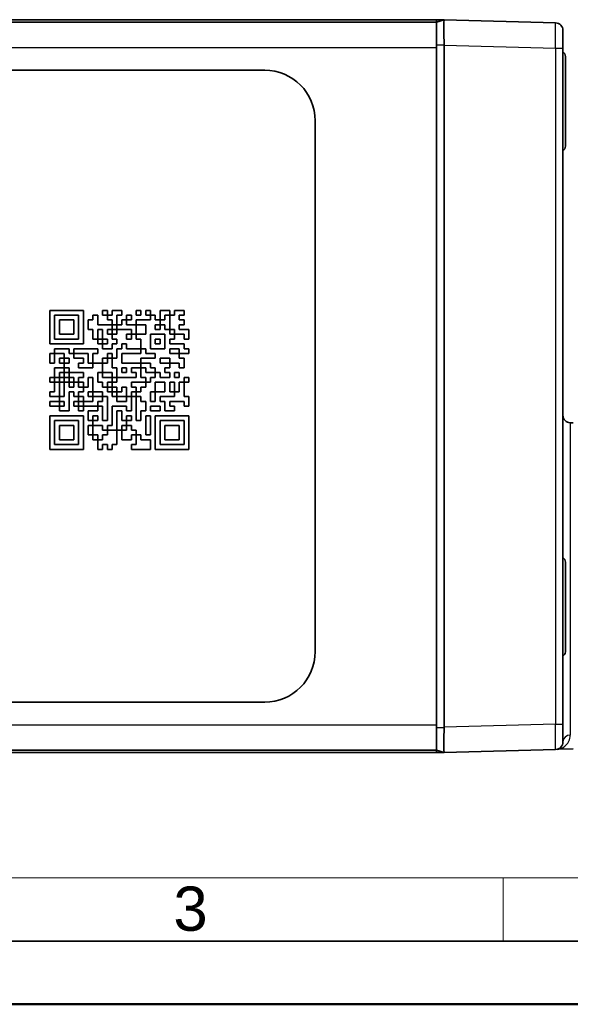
# Model space of a CAD drawing. Header units: millimetres. Extents: x 0 to 210, y 0 to 149.
# Tile 3 of 26: x 61 to 83, y 0 to 39. Entities that reach past the tile are written whole.
import ezdxf

# ---------------------------------------------------------------- set-up
doc = ezdxf.new("R2010")
doc.units = ezdxf.units.MM
doc.header["$LTSCALE"] = 0.5
doc.layers.get('0').update_dxf_attribs({"lineweight": 25})
for name, color, linetype, lineweight in [('001', 7, 'Continuous', 50), ('Sichtbar (ISO)', 7, 'Continuous', 35), ('Sichtbar schmal (ISO)', 7, 'Continuous', 25)]:
    doc.layers.add(name, color=color, linetype=linetype, lineweight=lineweight)
doc.layers.add('Symbole(DIN)', color=3, linetype='Continuous', lineweight=25, true_color=0x00ff00)
doc.styles.add('Aktuell-DIN', font='arial.ttf')

# ---------------------------------------------------------------- blocks, each defined once
blk = doc.blocks.new('Ränder Basler-A3')
at = {"layer": '001', "color": 7, "linetype": 'Continuous', "lineweight": 18}
for p, q in [((227, 10), (10, 10)), ((161, 10), (161, 5))]:
    blk.add_line(p, q, dxfattribs=at)
at = {"layer": '001', "color": 7, "linetype": 'Continuous', "lineweight": 35}
blk.add_line((415, 5), (5, 5), dxfattribs=at)
at = {"layer": '001'}
blk.add_line((420, 0), (0, 0), dxfattribs=at)
at = {"layer": 'Symbole(DIN)', "color": 250, "true_color": 0x3f3f3f, "insert": (134.893, 7.545), "char_height": 3.5, "attachment_point": 4, "style": 'Aktuell-DIN'}
blk.add_mtext('\\fArial|b0|i0;3', dxfattribs=at)

msp = doc.modelspace()

# ---------------------------------------------------------------- linework, layer by layer
at = {"layer": 'Sichtbar (ISO)'}
for p, q in [((42.96, 38.957), (77.86, 38.957)), ((43.31, 38.857), (77.86, 38.857)), ((77.86, 38.857), (77.86, 38.95)), ((77.86, 38.857), (78.16, 38.949)), ((77.86, 38.857), (77.86, 37.958)), ((82.568, 38.834), (78.16, 38.95)), ((78.16, 38.949), (78.16, 38.95)), ((82.86, 38.534), (82.86, 37.834)), ((77.86, 10.957), (77.86, 37.958)), ((78.16, 37.95), (78.16, 10.965)), ((82.86, 11.08), (82.86, 37.834)), ((82.96, 37.5), (82.96, 33.952)), ((50.06, 36.957), (71.06, 36.957)), ((73.06, 34.957), (73.06, 13.957)), ((62.56, 27.457), (63.888, 27.457)), ((62.56, 26.13), (62.56, 27.457)), ((63.888, 27.457), (63.888, 26.13)), ((64.647, 27.268), (64.647, 27.457)), ((64.647, 27.457), (64.836, 27.457)), ((64.836, 27.457), (64.836, 27.268)), ((65.026, 27.457), (65.405, 27.457)), ((65.026, 27.268), (65.026, 27.457)), ((65.405, 27.457), (65.405, 27.268)), ((65.974, 27.268), (65.974, 27.457)), ((65.974, 27.457), (66.164, 27.457)), ((66.164, 27.457), (66.164, 27.268)), ((66.353, 27.268), (66.353, 27.457)), ((66.353, 27.457), (66.543, 27.457)), ((66.543, 27.457), (66.543, 27.268)), ((66.922, 27.457), (67.302, 27.457)), ((66.922, 27.078), (66.922, 27.457)), ((67.302, 27.457), (67.302, 27.268)), ((67.491, 27.457), (67.871, 27.457)), ((67.491, 27.268), (67.491, 27.457)), ((67.871, 27.457), (67.871, 27.268)), ((63.698, 27.268), (62.75, 27.268)), ((62.75, 27.268), (62.75, 26.319)), ((62.94, 26.509), (62.94, 27.078)), ((62.94, 27.078), (63.509, 27.078)), ((63.509, 27.078), (63.509, 26.509)), ((63.698, 26.319), (63.698, 27.268)), ((64.078, 26.699), (64.078, 27.078)), ((64.078, 27.078), (64.267, 27.078)), ((64.267, 27.268), (64.457, 27.268)), ((64.267, 27.078), (64.267, 27.268)), ((64.457, 27.268), (64.457, 26.888)), ((64.457, 26.888), (65.026, 26.888)), ((64.836, 27.268), (64.647, 27.268)), ((64.836, 27.078), (64.836, 27.268)), ((64.836, 27.268), (65.026, 27.268)), ((65.026, 27.078), (64.836, 27.078)), ((65.026, 26.888), (65.026, 27.078)), ((65.215, 26.888), (65.026, 26.888)), ((65.026, 26.888), (65.026, 26.699)), ((65.405, 27.268), (65.215, 27.268)), ((65.215, 27.268), (65.215, 26.888)), ((65.215, 26.699), (65.215, 26.888)), ((65.215, 26.888), (65.405, 26.888)), ((65.405, 27.078), (65.595, 27.078)), ((65.405, 26.888), (65.405, 27.078)), ((65.595, 27.078), (65.595, 27.268)), ((65.595, 27.268), (65.784, 27.268)), ((65.784, 27.078), (65.595, 27.078)), ((65.595, 27.078), (65.595, 26.888)), ((65.595, 26.888), (65.974, 26.888)), ((65.784, 27.268), (65.784, 27.078)), ((66.164, 27.268), (65.974, 27.268)), ((65.974, 27.078), (66.543, 27.078)), ((65.974, 26.888), (65.974, 27.078)), ((66.353, 26.888), (65.974, 26.888)), ((65.974, 26.888), (65.974, 26.509)), ((66.543, 27.268), (66.353, 27.268)), ((66.353, 26.509), (66.353, 26.888)), ((66.543, 27.268), (66.733, 27.268)), ((66.543, 27.078), (66.543, 27.268)), ((66.733, 27.268), (66.733, 27.078)), ((66.733, 27.078), (66.922, 27.078)), ((66.922, 26.888), (66.733, 26.888)), ((66.733, 26.888), (66.733, 26.699)), ((66.922, 27.078), (66.922, 26.888)), ((67.112, 27.078), (66.922, 27.078)), ((66.922, 26.699), (66.922, 26.888)), ((66.922, 26.888), (67.112, 26.888)), ((67.302, 27.268), (67.112, 27.268)), ((67.112, 27.268), (67.112, 27.078)), ((67.112, 26.888), (67.112, 26.699)), ((67.302, 26.699), (67.302, 27.268)), ((67.302, 27.268), (67.491, 27.268)), ((67.871, 27.268), (67.681, 27.268)), ((67.681, 27.268), (67.681, 27.078)), ((67.681, 27.078), (67.871, 27.078)), ((67.871, 26.888), (67.681, 26.888)), ((67.681, 26.888), (67.681, 26.699)), ((67.871, 27.078), (67.871, 26.888)), ((63.509, 26.509), (62.94, 26.509)), ((64.267, 26.699), (64.078, 26.699)), ((64.267, 26.319), (64.267, 26.699)), ((64.647, 26.699), (64.457, 26.699)), ((64.457, 26.699), (64.457, 26.319)), ((64.647, 26.319), (64.647, 26.699)), ((65.026, 26.699), (64.836, 26.699)), ((64.836, 26.699), (64.836, 26.509)), ((64.836, 26.509), (65.026, 26.509)), ((65.026, 26.699), (65.215, 26.699)), ((65.026, 26.509), (65.026, 26.699)), ((65.215, 26.509), (65.026, 26.509)), ((65.026, 26.509), (65.026, 26.319)), ((65.784, 26.699), (65.215, 26.699)), ((65.215, 26.699), (65.215, 26.509)), ((65.595, 26.319), (65.595, 26.509)), ((65.595, 26.509), (65.784, 26.509)), ((65.784, 26.509), (65.784, 26.699)), ((65.974, 26.509), (65.784, 26.509)), ((65.784, 26.509), (65.784, 26.319)), ((65.974, 26.509), (66.353, 26.509)), ((65.974, 26.319), (65.974, 26.509)), ((66.543, 26.509), (66.543, 25.94)), ((67.112, 26.509), (66.543, 26.509)), ((66.733, 26.699), (66.922, 26.699)), ((67.112, 26.699), (67.302, 26.699)), ((67.112, 25.94), (67.112, 26.509)), ((67.491, 26.699), (67.302, 26.699)), ((67.302, 26.699), (67.302, 26.509)), ((67.302, 26.509), (67.491, 26.509)), ((67.491, 26.509), (67.491, 26.699)), ((67.871, 26.509), (67.491, 26.509)), ((67.491, 26.509), (67.491, 26.319)), ((67.681, 26.699), (68.06, 26.699)), ((67.871, 26.319), (67.871, 26.509)), ((68.06, 26.699), (68.06, 26.319)), ((63.888, 26.13), (62.56, 26.13)), ((62.75, 26.319), (63.698, 26.319)), ((64.457, 26.319), (64.267, 26.319)), ((64.457, 26.319), (64.647, 26.319)), ((64.457, 26.13), (64.457, 26.319)), ((64.647, 26.13), (64.457, 26.13)), ((64.647, 26.319), (64.647, 26.13)), ((64.836, 26.319), (64.647, 26.319)), ((64.647, 26.13), (64.836, 26.13)), ((64.647, 25.94), (64.647, 26.13)), ((64.836, 26.13), (64.836, 26.319)), ((65.026, 26.319), (65.215, 26.319)), ((65.215, 26.13), (65.026, 26.13)), ((65.026, 26.13), (65.026, 25.94)), ((65.215, 26.319), (65.215, 26.13)), ((65.405, 26.13), (65.595, 26.13)), ((65.405, 25.94), (65.405, 26.13)), ((65.784, 26.319), (65.595, 26.319)), ((65.595, 26.13), (65.595, 25.94)), ((66.164, 26.319), (65.974, 26.319)), ((66.164, 25.94), (66.164, 26.319)), ((66.733, 26.13), (66.733, 26.319)), ((66.733, 26.319), (66.922, 26.319)), ((66.922, 26.13), (66.733, 26.13)), ((66.922, 26.319), (66.922, 26.13)), ((67.491, 26.319), (67.302, 26.319)), ((67.302, 26.319), (67.302, 26.13)), ((67.302, 26.13), (67.871, 26.13)), ((68.06, 26.319), (67.871, 26.319)), ((67.871, 26.13), (67.871, 25.94)), ((62.56, 25.371), (62.56, 25.75)), ((62.56, 25.75), (62.75, 25.75)), ((62.75, 25.75), (62.75, 25.94)), ((62.75, 25.94), (63.319, 25.94)), ((63.129, 25.75), (62.75, 25.75)), ((62.75, 25.75), (62.75, 25.371)), ((63.129, 25.561), (63.129, 25.75)), ((63.319, 25.94), (63.319, 25.75)), ((63.319, 25.75), (63.509, 25.75)), ((63.509, 25.75), (63.509, 25.94)), ((63.509, 25.94), (64.457, 25.94)), ((64.078, 25.75), (63.509, 25.75)), ((63.509, 25.75), (63.509, 25.561)), ((64.078, 25.371), (64.078, 25.75)), ((64.457, 25.75), (64.267, 25.75)), ((64.267, 25.75), (64.267, 25.371)), ((64.457, 25.94), (64.457, 25.75)), ((65.026, 25.94), (64.647, 25.94)), ((64.836, 25.561), (64.836, 25.75)), ((64.836, 25.75), (65.026, 25.75)), ((65.026, 25.75), (65.026, 25.561)), ((65.215, 25.94), (65.405, 25.94)), ((65.215, 25.561), (65.215, 25.94)), ((66.164, 25.75), (65.405, 25.75)), ((65.405, 25.75), (65.405, 25.371)), ((65.595, 25.94), (66.164, 25.94)), ((66.353, 25.94), (66.164, 25.94)), ((66.164, 25.94), (66.164, 25.75)), ((66.353, 25.75), (66.353, 25.94)), ((66.733, 25.75), (66.353, 25.75)), ((66.543, 25.94), (67.112, 25.94)), ((66.733, 25.561), (66.733, 25.75)), ((67.681, 25.94), (67.302, 25.94)), ((67.302, 25.94), (67.302, 25.75)), ((67.302, 25.75), (67.681, 25.75)), ((67.681, 25.75), (67.681, 25.94)), ((68.06, 25.75), (67.681, 25.75)), ((67.681, 25.75), (67.681, 25.561)), ((67.871, 25.94), (68.06, 25.94)), ((68.06, 25.94), (68.06, 25.75)), ((62.75, 25.371), (62.56, 25.371)), ((62.94, 25.371), (62.94, 25.561)), ((62.94, 25.561), (63.129, 25.561)), ((63.129, 25.371), (62.94, 25.371)), ((63.319, 25.561), (63.129, 25.561)), ((63.129, 25.561), (63.129, 25.371)), ((63.129, 25.371), (63.319, 25.371)), ((63.129, 25.182), (63.129, 25.371)), ((63.319, 25.371), (63.319, 25.561)), ((63.509, 25.561), (63.888, 25.561)), ((63.888, 25.371), (63.698, 25.371)), ((63.698, 25.371), (63.698, 25.182)), ((63.888, 25.561), (63.888, 25.371)), ((64.267, 25.371), (64.078, 25.371)), ((64.267, 25.182), (64.267, 25.371)), ((64.267, 25.371), (64.647, 25.371)), ((64.647, 25.371), (64.647, 25.561)), ((64.647, 25.561), (64.836, 25.561)), ((64.836, 25.371), (64.647, 25.371)), ((64.647, 25.371), (64.647, 24.992)), ((65.026, 25.561), (64.836, 25.561)), ((64.836, 25.561), (64.836, 25.371)), ((65.026, 25.182), (65.026, 25.561)), ((65.026, 25.561), (65.215, 25.561)), ((65.405, 25.371), (66.164, 25.371)), ((66.164, 25.561), (66.733, 25.561)), ((66.164, 25.371), (66.164, 25.561)), ((66.543, 25.371), (66.164, 25.371)), ((66.164, 25.371), (66.164, 25.182)), ((66.543, 25.182), (66.543, 25.371)), ((67.302, 25.561), (66.922, 25.561)), ((66.922, 25.561), (66.922, 25.371)), ((66.922, 25.371), (67.302, 25.371)), ((67.302, 25.371), (67.302, 25.561)), ((67.681, 25.371), (67.302, 25.371)), ((67.302, 25.371), (67.302, 25.182)), ((67.681, 25.561), (67.871, 25.561)), ((67.681, 25.182), (67.681, 25.371)), ((67.871, 25.561), (67.871, 25.182)), ((62.75, 24.802), (62.75, 25.182)), ((62.75, 25.182), (63.129, 25.182)), ((63.129, 24.992), (62.94, 24.992)), ((62.94, 24.992), (62.94, 24.802)), ((63.129, 25.182), (63.129, 24.992)), ((63.319, 25.182), (63.129, 25.182)), ((63.129, 24.802), (63.129, 24.992)), ((63.129, 24.992), (63.319, 24.992)), ((63.319, 24.992), (63.319, 25.182)), ((63.319, 24.992), (63.319, 24.802)), ((63.888, 24.992), (63.319, 24.992)), ((63.698, 25.182), (64.267, 25.182)), ((63.888, 24.802), (63.888, 24.992)), ((64.647, 24.992), (64.457, 24.992)), ((64.457, 24.992), (64.457, 24.613)), ((64.647, 24.992), (65.026, 24.992)), ((64.647, 24.802), (64.647, 24.992)), ((65.215, 25.182), (65.026, 25.182)), ((65.026, 24.992), (65.026, 24.802)), ((65.215, 24.802), (65.215, 25.182)), ((65.405, 25.182), (65.405, 24.992)), ((65.595, 25.182), (65.405, 25.182)), ((65.405, 24.992), (65.595, 24.992)), ((65.595, 24.992), (65.595, 25.182)), ((66.164, 25.182), (65.784, 25.182)), ((65.784, 25.182), (65.784, 24.992)), ((65.784, 24.992), (65.974, 24.992)), ((65.974, 24.992), (65.974, 24.802)), ((66.164, 25.182), (66.353, 25.182)), ((66.164, 24.802), (66.164, 25.182)), ((66.353, 25.182), (66.353, 24.992)), ((66.353, 24.992), (66.733, 24.992)), ((66.733, 25.182), (66.543, 25.182)), ((66.733, 24.992), (66.733, 25.182)), ((66.922, 24.992), (66.733, 24.992)), ((66.733, 24.992), (66.733, 24.802)), ((66.922, 24.802), (66.922, 24.992)), ((67.302, 25.182), (67.112, 25.182)), ((67.112, 25.182), (67.112, 24.992)), ((67.112, 24.992), (67.302, 24.992)), ((67.302, 24.992), (67.302, 24.802)), ((67.491, 24.802), (67.491, 24.992)), ((67.491, 24.992), (67.681, 24.992)), ((67.871, 25.182), (67.681, 25.182)), ((67.681, 24.992), (67.681, 24.802)), ((62.56, 24.613), (62.56, 24.802)), ((62.56, 24.802), (62.75, 24.802)), ((62.75, 24.613), (62.56, 24.613)), ((62.94, 24.802), (62.75, 24.802)), ((62.75, 24.802), (62.75, 24.613)), ((62.75, 24.613), (62.94, 24.613)), ((62.75, 24.233), (62.75, 24.613)), ((62.94, 24.802), (63.129, 24.802)), ((62.94, 24.613), (62.94, 24.802)), ((63.129, 24.613), (62.94, 24.613)), ((62.94, 24.613), (62.94, 24.044)), ((63.319, 24.802), (63.129, 24.802)), ((63.129, 24.802), (63.129, 24.613)), ((63.129, 24.613), (63.319, 24.613)), ((63.129, 24.044), (63.129, 24.613)), ((63.319, 24.613), (63.319, 24.802)), ((63.319, 24.802), (63.509, 24.802)), ((63.509, 24.613), (63.319, 24.613)), ((63.319, 24.613), (63.319, 24.423)), ((63.509, 24.802), (63.509, 24.613)), ((63.509, 24.423), (63.509, 24.613)), ((63.509, 24.613), (63.698, 24.613)), ((63.698, 24.613), (63.698, 24.802)), ((63.698, 24.802), (63.888, 24.802)), ((63.698, 24.613), (63.698, 24.423)), ((63.888, 24.613), (63.698, 24.613)), ((63.888, 24.423), (63.888, 24.613)), ((64.267, 24.802), (64.078, 24.802)), ((64.078, 24.802), (64.078, 24.423)), ((64.267, 24.233), (64.267, 24.802)), ((64.457, 24.613), (64.647, 24.613)), ((65.026, 24.802), (64.647, 24.802)), ((64.647, 24.613), (64.647, 24.423)), ((64.836, 24.423), (64.836, 24.613)), ((64.836, 24.613), (65.026, 24.613)), ((65.026, 24.613), (65.026, 24.802)), ((65.026, 24.802), (65.215, 24.802)), ((65.215, 24.613), (65.026, 24.613)), ((65.026, 24.613), (65.026, 24.423)), ((65.974, 24.802), (65.215, 24.802)), ((65.215, 24.802), (65.215, 24.613)), ((65.784, 24.613), (66.353, 24.613)), ((65.784, 24.423), (65.784, 24.613)), ((66.353, 24.802), (66.164, 24.802)), ((66.353, 24.613), (66.353, 24.802)), ((66.543, 24.613), (66.353, 24.613)), ((66.353, 24.613), (66.353, 24.423)), ((66.733, 24.802), (66.543, 24.802)), ((66.543, 24.802), (66.543, 24.613)), ((66.733, 24.613), (67.112, 24.613)), ((66.733, 24.233), (66.733, 24.613)), ((67.302, 24.802), (66.922, 24.802)), ((67.112, 24.613), (67.112, 24.233)), ((67.302, 24.233), (67.302, 24.613)), ((67.302, 24.613), (67.491, 24.613)), ((67.681, 24.802), (67.491, 24.802)), ((67.491, 24.613), (67.491, 24.233)), ((67.681, 24.613), (67.871, 24.613)), ((67.681, 24.233), (67.681, 24.613)), ((67.871, 24.613), (67.871, 24.802)), ((67.871, 24.802), (68.06, 24.802)), ((67.871, 24.613), (67.871, 24.044)), ((68.06, 24.613), (67.871, 24.613)), ((68.06, 24.802), (68.06, 24.613)), ((62.56, 24.044), (62.56, 24.233)), ((62.56, 24.233), (62.75, 24.233)), ((63.319, 24.423), (63.509, 24.423)), ((63.319, 24.233), (63.319, 23.475)), ((63.509, 24.233), (63.319, 24.233)), ((63.509, 24.044), (63.509, 24.233)), ((63.698, 24.423), (63.888, 24.423)), ((63.888, 24.233), (63.698, 24.233)), ((63.698, 24.233), (63.698, 24.044)), ((63.888, 24.423), (63.888, 24.233)), ((64.078, 24.423), (63.888, 24.423)), ((64.078, 24.044), (64.078, 24.233)), ((64.078, 24.233), (64.267, 24.233)), ((64.647, 24.233), (64.267, 24.233)), ((64.267, 24.233), (64.267, 24.044)), ((64.647, 24.423), (64.836, 24.423)), ((64.647, 24.044), (64.647, 24.233)), ((65.026, 24.423), (64.836, 24.423)), ((64.836, 24.423), (64.836, 24.233)), ((64.836, 24.233), (65.026, 24.233)), ((65.026, 24.233), (65.026, 24.423)), ((65.026, 24.423), (65.215, 24.423)), ((65.215, 24.233), (65.026, 24.233)), ((65.026, 24.233), (65.026, 24.044)), ((65.215, 24.423), (65.215, 24.233)), ((65.215, 24.044), (65.215, 24.233)), ((65.215, 24.233), (65.405, 24.233)), ((65.405, 24.423), (65.595, 24.423)), ((65.405, 24.233), (65.405, 24.423)), ((65.595, 24.423), (65.595, 24.044)), ((65.974, 24.423), (65.784, 24.423)), ((65.784, 24.044), (65.784, 24.233)), ((65.784, 24.233), (65.974, 24.233)), ((65.974, 24.233), (65.974, 24.423)), ((66.164, 24.233), (65.974, 24.233)), ((65.974, 24.233), (65.974, 24.044)), ((66.353, 24.423), (66.164, 24.423)), ((66.164, 24.423), (66.164, 24.233)), ((66.543, 23.854), (66.543, 24.233)), ((66.543, 24.233), (66.733, 24.233)), ((67.112, 24.233), (66.733, 24.233)), ((66.733, 24.233), (66.733, 23.854)), ((67.491, 24.233), (67.302, 24.233)), ((67.491, 24.233), (67.681, 24.233)), ((67.491, 24.044), (67.491, 24.233)), ((62.94, 24.044), (62.56, 24.044)), ((62.56, 23.854), (62.94, 23.854)), ((62.56, 23.664), (62.56, 23.854)), ((62.94, 24.044), (63.129, 24.044)), ((62.94, 23.854), (62.94, 24.044)), ((63.129, 23.854), (62.94, 23.854)), ((62.94, 23.854), (62.94, 23.664)), ((63.129, 23.664), (63.129, 23.854)), ((63.698, 24.044), (63.509, 24.044)), ((63.509, 23.664), (63.509, 23.854)), ((63.509, 23.854), (63.698, 23.854)), ((63.698, 23.854), (63.698, 24.044)), ((63.698, 24.044), (63.888, 24.044)), ((63.888, 23.854), (63.698, 23.854)), ((63.698, 23.854), (63.698, 23.664)), ((63.888, 24.044), (63.888, 23.854)), ((63.888, 23.664), (63.888, 23.854)), ((63.888, 23.854), (64.267, 23.854)), ((64.267, 24.044), (64.078, 24.044)), ((64.267, 24.044), (64.647, 24.044)), ((64.267, 23.854), (64.267, 24.044)), ((64.647, 23.854), (64.457, 23.854)), ((64.457, 23.854), (64.457, 23.664)), ((64.647, 24.044), (64.647, 23.854)), ((64.836, 24.044), (64.647, 24.044)), ((64.836, 23.095), (64.836, 24.044)), ((65.026, 24.044), (65.215, 24.044)), ((65.595, 24.044), (65.215, 24.044)), ((65.215, 24.044), (65.215, 23.854)), ((65.215, 23.854), (65.595, 23.854)), ((65.595, 23.854), (65.595, 24.044)), ((65.595, 24.044), (65.784, 24.044)), ((65.974, 24.044), (65.784, 24.044)), ((65.784, 24.044), (65.784, 23.475)), ((65.974, 23.095), (65.974, 24.044)), ((65.974, 24.044), (66.164, 24.044)), ((66.164, 24.044), (66.164, 23.854)), ((66.164, 23.854), (66.353, 23.854)), ((66.353, 23.854), (66.353, 23.475)), ((66.733, 23.854), (66.543, 23.854)), ((66.922, 24.044), (67.491, 24.044)), ((66.922, 23.854), (66.922, 24.044)), ((67.112, 23.854), (66.922, 23.854)), ((67.112, 23.475), (67.112, 23.854)), ((67.871, 23.854), (67.302, 23.854)), ((67.302, 23.854), (67.302, 23.664)), ((67.871, 24.044), (68.06, 24.044)), ((67.871, 23.664), (67.871, 23.854)), ((68.06, 24.044), (68.06, 23.664)), ((62.94, 23.664), (62.56, 23.664)), ((62.94, 23.664), (63.129, 23.664)), ((62.94, 23.475), (62.94, 23.664)), ((63.319, 23.475), (62.94, 23.475)), ((63.698, 23.664), (63.509, 23.664)), ((63.698, 23.664), (63.888, 23.664)), ((63.698, 23.475), (63.698, 23.664)), ((63.888, 23.475), (63.698, 23.475)), ((64.457, 23.664), (63.888, 23.664)), ((63.888, 23.664), (63.888, 23.475)), ((64.078, 23.095), (64.078, 23.475)), ((64.078, 23.475), (64.457, 23.475)), ((64.457, 23.475), (64.457, 23.664)), ((64.457, 23.664), (64.647, 23.664)), ((64.647, 23.664), (64.647, 23.095)), ((65.595, 23.664), (65.026, 23.664)), ((65.026, 23.664), (65.026, 22.906)), ((65.215, 22.716), (65.215, 23.475)), ((65.215, 23.475), (65.405, 23.475)), ((65.405, 23.475), (65.405, 23.095)), ((65.595, 23.475), (65.595, 23.664)), ((65.784, 23.475), (65.595, 23.475)), ((66.353, 23.475), (66.164, 23.475)), ((66.164, 23.475), (66.164, 23.095)), ((66.543, 23.664), (66.922, 23.664)), ((66.543, 23.475), (66.543, 23.664)), ((66.922, 23.475), (66.543, 23.475)), ((66.922, 23.664), (66.922, 23.475)), ((67.491, 23.475), (67.112, 23.475)), ((67.302, 23.664), (67.491, 23.664)), ((67.491, 23.664), (67.491, 23.475)), ((68.06, 23.664), (67.871, 23.664)), ((62.56, 23.285), (63.888, 23.285)), ((62.56, 21.957), (62.56, 23.285)), ((63.698, 23.095), (62.75, 23.095)), ((62.75, 23.095), (62.75, 22.147)), ((63.698, 22.147), (63.698, 23.095)), ((63.888, 23.285), (63.888, 21.957)), ((64.267, 23.095), (64.078, 23.095)), ((64.267, 23.285), (64.267, 23.095)), ((64.457, 23.285), (64.267, 23.285)), ((64.267, 22.906), (64.267, 23.095)), ((64.267, 23.095), (64.457, 23.095)), ((64.457, 23.095), (64.457, 23.285)), ((64.647, 23.095), (64.836, 23.095)), ((65.405, 23.095), (65.595, 23.095)), ((65.595, 23.095), (65.595, 23.285)), ((65.595, 23.285), (65.784, 23.285)), ((65.784, 23.095), (65.595, 23.095)), ((65.595, 23.095), (65.595, 22.906)), ((65.784, 23.285), (65.784, 23.095)), ((66.164, 23.095), (65.974, 23.095)), ((66.353, 22.526), (66.353, 23.285)), ((66.353, 23.285), (66.543, 23.285)), ((66.543, 23.285), (66.543, 22.526)), ((66.733, 23.285), (68.06, 23.285)), ((66.733, 21.957), (66.733, 23.285)), ((66.922, 23.095), (66.922, 22.147)), ((67.871, 23.095), (66.922, 23.095)), ((67.871, 22.147), (67.871, 23.095)), ((68.06, 23.285), (68.06, 21.957)), ((83.266, 23.007), (83.152, 23.01)), ((62.94, 22.337), (62.94, 22.906)), ((62.94, 22.906), (63.509, 22.906)), ((63.509, 22.906), (63.509, 22.337)), ((64.078, 22.526), (64.078, 22.906)), ((64.078, 22.906), (64.267, 22.906)), ((64.647, 22.906), (64.267, 22.906)), ((64.267, 22.906), (64.267, 22.526)), ((64.647, 22.716), (64.647, 22.906)), ((64.836, 22.716), (64.647, 22.716)), ((65.026, 22.906), (64.836, 22.906)), ((64.836, 22.906), (64.836, 22.716)), ((64.836, 22.716), (65.215, 22.716)), ((64.836, 22.526), (64.836, 22.716)), ((65.405, 22.716), (65.215, 22.716)), ((65.215, 22.716), (65.215, 22.147)), ((65.405, 22.906), (65.405, 22.716)), ((65.595, 22.906), (65.405, 22.906)), ((65.405, 22.716), (65.595, 22.716)), ((65.405, 22.337), (65.405, 22.716)), ((65.595, 22.716), (65.595, 22.906)), ((65.595, 22.906), (65.784, 22.906)), ((65.784, 22.906), (65.784, 22.716)), ((65.784, 22.716), (65.974, 22.716)), ((65.974, 22.716), (65.974, 22.526)), ((67.112, 22.337), (67.112, 22.906)), ((67.112, 22.906), (67.681, 22.906)), ((67.681, 22.906), (67.681, 22.337)), ((63.509, 22.337), (62.94, 22.337)), ((64.267, 22.526), (64.078, 22.526)), ((64.267, 22.526), (64.457, 22.526)), ((64.267, 22.337), (64.267, 22.526)), ((64.457, 22.337), (64.267, 22.337)), ((64.457, 22.526), (64.457, 22.337)), ((64.457, 21.957), (64.457, 22.337)), ((64.457, 22.337), (64.647, 22.337)), ((64.647, 22.526), (64.836, 22.526)), ((64.647, 22.337), (64.647, 22.526)), ((65.784, 22.337), (65.405, 22.337)), ((65.974, 22.526), (65.784, 22.526)), ((65.784, 22.526), (65.784, 22.337)), ((65.974, 22.526), (66.164, 22.526)), ((65.974, 22.147), (65.974, 22.526)), ((66.164, 22.526), (66.164, 22.337)), ((66.164, 22.337), (66.543, 22.337)), ((66.543, 22.526), (66.353, 22.526)), ((66.543, 22.337), (66.543, 21.957)), ((67.681, 22.337), (67.112, 22.337)), ((63.888, 21.957), (62.56, 21.957)), ((62.75, 22.147), (63.698, 22.147)), ((64.647, 21.957), (64.457, 21.957)), ((64.836, 22.147), (64.647, 22.147)), ((64.647, 22.147), (64.647, 21.957)), ((64.836, 21.957), (64.836, 22.147)), ((65.026, 21.957), (64.836, 21.957)), ((65.215, 22.147), (65.026, 22.147)), ((65.026, 22.147), (65.026, 21.957)), ((65.784, 21.957), (65.784, 22.147)), ((65.784, 22.147), (65.974, 22.147)), ((66.543, 21.957), (65.784, 21.957)), ((68.06, 21.957), (66.733, 21.957)), ((66.922, 22.147), (67.871, 22.147)), ((82.96, 17.5), (82.96, 13.952)), ((71.06, 11.957), (50.06, 11.957)), ((77.86, 10.957), (77.86, 10.057)), ((82.86, 11.08), (82.86, 10.381)), ((43.31, 10.057), (77.86, 10.057)), ((77.86, 9.965), (77.86, 10.057)), ((77.86, 10.057), (78.16, 9.965)), ((78.16, 9.965), (82.568, 10.081)), ((78.16, 9.965), (78.16, 9.965)), ((83.266, 10.108), (82.672, 10.092))]:
    msp.add_line(p, q, dxfattribs=at)
for centre, radius, start, end in [((82.56, 38.534), 0.3, 0, 88.5), ((82.76, 37.5), 0.2, 0, 60), ((71.06, 34.957), 2, 0, 90), ((82.76, 33.952), 0.2, 300, 0), ((83.16, 23.31), 0.3, 180, 268.5), ((82.76, 17.5), 0.2, 0, 60), ((71.06, 13.957), 2, 270, 0), ((82.76, 13.952), 0.2, 300, 0), ((82.56, 10.381), 0.3, 271.5, 0), ((82.68, 9.793), 0.3, 91.5, 101.4735)]:
    msp.add_arc(centre, radius, start, end, dxfattribs=at)
for centre, major_axis, start_param, end_param in [((75.16, 38.028), (3, -0.088), 0.009728, 0.017719), ((75.16, 10.887), (3, 0.088), 6.265466, 6.273457)]:
    msp.add_ellipse(centre, major_axis=major_axis, ratio=0.33316, start_param=start_param, end_param=end_param, dxfattribs=at)
for points in [[(77.86, 38.95), (77.86, 38.955), (77.86, 38.957), (77.86, 38.957)], [(42.96, 9.957), (54.594, 9.957), (66.227, 9.957), (77.86, 9.957)], [(77.86, 9.957), (77.86, 9.957), (77.86, 9.96), (77.86, 9.965)]]:
    msp.add_open_spline(points, degree=3, dxfattribs=at)
for points in [[(78.16, 38.95), (78.16, 38.95), (77.86, 38.95)], [(77.86, 9.965), (78.16, 9.965), (78.16, 9.965)]]:
    msp.add_rational_spline(points, [1, 1.00229920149, 1], degree=2, dxfattribs=at)
for points in [[(78.16, 38.949), (78.157, 38.949), (78.155, 38.923), (78.152, 38.821), (78.151, 38.745), (78.151, 38.569), (78.152, 38.458), (78.155, 38.214), (78.157, 38.082), (78.16, 37.958)], [(78.16, 10.957), (78.157, 10.833), (78.155, 10.7), (78.152, 10.457), (78.151, 10.346), (78.151, 10.17), (78.152, 10.094), (78.155, 9.992), (78.157, 9.966), (78.16, 9.965)]]:
    msp.add_open_spline(points, degree=3, knots=[-0.149078, -0.149078, -0.149078, -0.149078, -0.1118085, -0.1118085, -0.074539, -0.074539, -0.0372695, -0.0372695, 0, 0, 0, 0], dxfattribs=at)
at = {"layer": 'Sichtbar schmal (ISO)'}
for p, q in [((43.265, 37.857), (77.86, 37.857)), ((77.86, 37.958), (78.16, 37.958)), ((78.16, 37.95), (82.568, 37.834)), ((82.568, 37.834), (82.568, 11.08)), ((82.568, 37.834), (82.86, 37.834)), ((83.152, 23.01), (83.152, 10.655)), ((43.265, 11.057), (77.86, 11.057)), ((77.86, 10.957), (78.16, 10.957)), ((82.568, 11.08), (78.16, 10.965)), ((82.568, 11.08), (82.86, 11.08))]:
    msp.add_line(p, q, dxfattribs=at)
for centre, major_axis, ratio, start_param, end_param in [((82.56, 37.834), (-0.008, -1), 0.007848, 1.571338, 3.141449), ((82.56, 11.081), (0.008, -1), 0.007848, 0.000144, 1.570255), ((83.16, 10.381), (-0.3, 0), 0.91478, 4.738569, 6.283185)]:
    msp.add_ellipse(centre, major_axis=major_axis, ratio=ratio, start_param=start_param, end_param=end_param, dxfattribs=at)
msp.add_open_spline([(82.672, 10.092), (82.672, 10.092), (82.673, 10.093), (82.697, 10.097), (82.792, 10.123), (82.956, 10.219), (83.042, 10.301), (83.13, 10.482), (83.152, 10.563), (83.152, 10.655)], degree=3, knots=[-0.2851185, -0.2851185, -0.2851185, -0.2851185, -0.2762305, -0.2762305, -0.1851029, -0.1851029, -0.0711934, -0.0711934, 0, 0, 0, 0], dxfattribs=at)

# ---------------------------------------------------------------- block references
at = {"xscale": 0.5, "yscale": 0.5, "zscale": 0.5}
msp.add_blockref('Ränder Basler-A3', (0, 0), dxfattribs=at)

doc.saveas('drawing.dxf')
